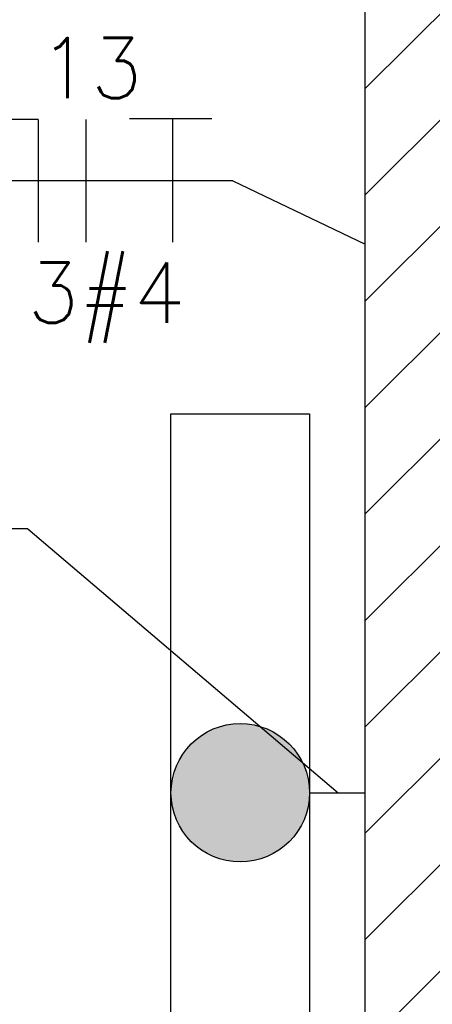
# Model space of a CAD drawing. Extents: x -118.2 to -44.5, y -40.2 to 1.8.
# Tile 29 of 56: x -81.3 to -80.6, y -22.8 to -21.1. Entities that reach past the tile are written whole.
import ezdxf
from ezdxf.enums import TextEntityAlignment as Align

# ---------------------------------------------------------------- set-up
doc = ezdxf.new("R2010")
doc.units = 0
doc.header["$MEASUREMENT"] = 0
for name, color, linetype in [('calha', 150, 'Continuous'), ('CIRCUITOS', 2, 'Continuous'), ('ILUMINACAO', 1, 'Continuous'), ('LINHA', 40, 'Continuous'), ('TUB_ELETRICA', 5, 'Continuous')]:
    doc.layers.add(name, color=color, linetype=linetype)
doc.styles.add('ROMANS', font='romans')

# ---------------------------------------------------------------- blocks, each defined once
blk = doc.blocks.new('LF4X408')
for p, q in [((-630, 115), (630, 115)), ((-630, -115), (-630, 115)), ((630, 115), (630, -115)), ((630, -115), (-630, -115))]:
    blk.add_line(p, q)
blk.add_circle((0, 0), 115)
at = {"style": 'ROMANS', "flags": 8}
for tag, p in [('009', (590.9, 199.3)), ('001', (-624, -200.4))]:
    blk.add_attdef(tag, text='', height=80, dxfattribs=at).set_placement(p, align=Align.MIDDLE_CENTER)
blk.add_attdef('020', text='', height=80, dxfattribs=at).set_placement((565.7, -164.1), align=Align.TOP_LEFT)

msp = doc.modelspace()

# ---------------------------------------------------------------- hatches: boundary and pattern name
at = {"layer": 'calha'}
h = msp.add_hatch(dxfattribs=at)
h.set_pattern_fill('ANSI31', color=256, style=0)
h.set_pattern_definition([(45, (-92.47007, 71.10702), (-0.08838835, 0.08838835), [])])
h.paths.add_polyline_path([(-80.7021, -11.821), (-80.5521, -11.821), (-80.5521, -8.5269), (-80.7021, -8.5269)])
h.paths.add_polyline_path([(-80.5521, -12.257), (-80.7021, -12.257), (-80.7021, -27.3769), (-80.5521, -27.3769)])
at = {"layer": 'ILUMINACAO'}
h = msp.add_hatch(color=256, dxfattribs=at)
edge = h.paths.add_edge_path()
edge.add_line((-80.7947, -21.7869), (-80.7947, -23.0469))
edge = h.paths.add_edge_path()
edge.add_line((-80.7947, -23.0469), (-81.0247, -23.0469))
edge = h.paths.add_edge_path()
edge.add_line((-81.0247, -23.0469), (-81.0247, -21.7869))
edge = h.paths.add_edge_path()
edge.add_line((-81.0247, -21.7869), (-80.7947, -21.7869))
edge = h.paths.add_edge_path()
edge.add_arc((-80.9097, -22.4169), 0.115, 0, 360)
h.paths.add_polyline_path([(-81.1962, -23.0679), (-81.0457, -23.0679), (-81.0457, -22.9479), (-81.1962, -22.9479)], flags=9)

# ---------------------------------------------------------------- linework, layer by layer
at = {"layer": 'calha'}
msp.add_line((-80.7021, -27.3769), (-80.7021, -12.1855), dxfattribs=at)
at = {"layer": 'CIRCUITOS'}
for p, q in [((-81.2451, -21.2981), (-81.322, -21.2981)), ((-81.2451, -21.2981), (-81.2451, -21.5017)), ((-81.1662, -21.2981), (-81.1662, -21.5017)), ((-81.0933, -21.2961), (-80.9567, -21.2961)), ((-81.0221, -21.2961), (-81.0221, -21.5017))]:
    msp.add_line(p, q, dxfattribs=at)
at = {"layer": 'LINHA'}
for p, q in [((-80.9221, -21.3999), (-81.7778, -21.3999)), ((-80.9221, -21.3999), (-80.7021, -21.505)), ((-81.2623, -21.9784), (-81.6901, -21.9784)), ((-81.2623, -21.9784), (-80.7471, -22.4169))]:
    msp.add_line(p, q, dxfattribs=at)
at = {"layer": 'TUB_ELETRICA'}
msp.add_line((-80.7947, -22.4169), (-80.7021, -22.4169), dxfattribs=at)

# ---------------------------------------------------------------- block references
at = {"layer": 'ILUMINACAO'}
ref = msp.add_blockref('LF4X408', (-80.9097, -22.4169), dxfattribs=dict(at, xscale=0.001, yscale=0.001, zscale=0.001, rotation=270))
ref.add_attrib('009', '1e', dxfattribs={"layer": '0', "height": 0.08, "style": 'ROMANS', "flags": 8}).set_placement((-81.121, -23.0079), align=Align.MIDDLE_CENTER)

# ---------------------------------------------------------------- texts
at = {"layer": 'CIRCUITOS', "style": 'ROMANS'}
for s, p in [('13', (-81.1579, -21.2623)), ('3#4', (-81.1323, -21.6359))]:
    msp.add_text(s, height=0.1, dxfattribs=at).set_placement(p, align=Align.CENTER)

doc.saveas('drawing.dxf')
